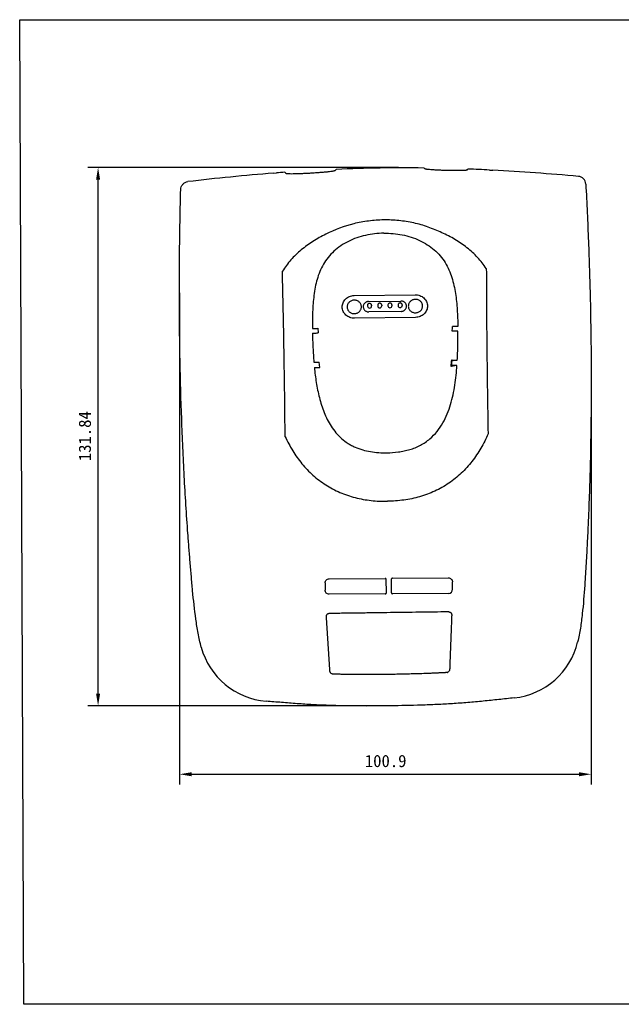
# Model space of a CAD drawing. Header units: millimetres. Extents: x -556 to -261, y 37 to 278.
# Tile 1 of 2: x -556 to -409, y 37 to 278. Entities that reach past the tile are written whole.
import ezdxf

# ---------------------------------------------------------------- set-up
doc = ezdxf.new("R2010")
doc.units = ezdxf.units.MM
doc.header["$LTSCALE"] = 23.1
doc.header["$PDMODE"] = 3
doc.header["$PDSIZE"] = 8
doc.layers.get('0').update_dxf_attribs({"linetype": 'CONTINUOUS'})
doc.layers.get('Defpoints').update_dxf_attribs({"linetype": 'CONTINUOUS'})
doc.layers.add('00_COMPONENTS', color=7, linetype='CONTINUOUS')
doc.layers.add('51__DRAFT_DIMS', color=7, linetype='CONTINUOUS')
doc.styles.get("Standard").update_dxf_attribs({"font": 'simfang.ttf'})
doc.dimstyles.new('DIMSTYLE_1', dxfattribs={"dimtxt": 3, "dimasz": 3, "dimexe": 2.5, "dimexo": 0.5, "dimgap": 0.75, "dimtad": 1, "dimdsep": 46, "dimtxsty": 'STANDARD', "dimblk": '_FILLED', "dimblk1": '_FILLED', "dimblk2": '_FILLED', "dimcen": 0.09, "dimazin": 2, "dimtp": 0.1, "dimtm": 0.1, "dimtfac": 1, "dimtdec": 0, "dimtofl": 0, "dimtmove": 0, "dimatfit": 3, "dimldrblk": '_FILLED', "dimfxl": 1, "dimtolj": 1, "dimarcsym": 0})

# ---------------------------------------------------------------- blocks, each defined once
blk = doc.blocks.new('_FILLED')
at = {"color": 0, "linetype": 'ByBlock'}
blk.add_solid([(0, 0), (-1, 0.167), (-1, -0.167)], dxfattribs=at)
blk = doc.blocks.new('*D21')
at = {"layer": '51__DRAFT_DIMS', "color": 0, "lineweight": -2}
for p, q in [((-516.84, 211.42), (-516.84, 91.03)), ((-415.94, 189.01), (-415.94, 91.03)), ((-513.84, 93.53), (-418.94, 93.53))]:
    blk.add_line(p, q, dxfattribs=at)
at = {"layer": 'Defpoints', "color": 0}
for p in [(-516.84, 211.92), (-415.94, 189.51), (-415.94, 93.53)]:
    blk.add_point(p, dxfattribs=at)
at = {"layer": '51__DRAFT_DIMS', "color": 0, "linetype": 'ByBlock', "lineweight": -2, "xscale": 3, "yscale": 3, "zscale": 3, "rotation": 180}
blk.add_blockref('_FILLED', (-516.84, 93.53), dxfattribs=at)
at = {"layer": '51__DRAFT_DIMS', "color": 0, "linetype": 'ByBlock', "lineweight": -2, "xscale": 3, "yscale": 3, "zscale": 3}
blk.add_blockref('_FILLED', (-415.94, 93.53), dxfattribs=at)
at = {"layer": '51__DRAFT_DIMS', "color": 0, "insert": (-466.3, 98.28), "char_height": 3, "attachment_point": 2, "line_spacing_factor": 0.9}
blk.add_mtext('\\A1;100.9', dxfattribs=at)
blk = doc.blocks.new('*D22')
at = {"layer": '51__DRAFT_DIMS', "color": 0, "lineweight": -2}
for p, q in [((-463.12, 242.12), (-539.27, 242.12)), ((-536.77, 113.28), (-536.77, 239.12)), ((-465.67, 110.28), (-539.27, 110.28))]:
    blk.add_line(p, q, dxfattribs=at)
at = {"layer": 'Defpoints', "color": 0}
for p in [(-536.77, 242.12), (-462.62, 242.12), (-465.17, 110.28)]:
    blk.add_point(p, dxfattribs=at)
at = {"layer": '51__DRAFT_DIMS', "color": 0, "linetype": 'ByBlock', "lineweight": -2, "xscale": 3, "yscale": 3, "zscale": 3}
for p, rotation in [((-536.77, 242.12), 90), ((-536.77, 110.28), 270)]:
    blk.add_blockref('_FILLED', p, dxfattribs=dict(at, rotation=rotation))
at = {"layer": '51__DRAFT_DIMS', "color": 0, "insert": (-541.52, 176.33), "char_height": 3, "attachment_point": 2, "rotation": 90, "line_spacing_factor": 0.9}
blk.add_mtext('\\A1;131.84', dxfattribs=at)

msp = doc.modelspace()

# ---------------------------------------------------------------- linework, layer by layer
msp.add_lwpolyline([(-555.978, 278.261), (-262.131, 278.322), (-261.139, 37.25), (-554.986, 37.189)], close=True)
at = {"layer": '00_COMPONENTS'}
for p, q in [((-478.385, 241.745), (-478.7, 241.374)), ((-456.724, 241.81), (-456.963, 242.077)), ((-446.086, 241.754), (-446.319, 241.512)), ((-440.819, 241.505), (-440.081, 241.466)), ((-493.799, 240.739), (-493.064, 240.801)), ((-490.691, 240.646), (-491.015, 240.961)), ((-474.037, 210.758), (-459.039, 210.961)), ((-470.755, 208.372), (-470.752, 208.201)), ((-470.467, 209.302), (-462.568, 209.409)), ((-469.755, 208.385), (-469.752, 208.214)), ((-468.255, 208.406), (-468.253, 208.235)), ((-467.255, 208.419), (-467.253, 208.248)), ((-465.755, 208.439), (-465.753, 208.268)), ((-464.755, 208.453), (-464.753, 208.282)), ((-463.255, 208.473), (-463.253, 208.302)), ((-462.255, 208.487), (-462.253, 208.316)), ((-458.964, 205.417), (-473.962, 205.214)), ((-462.534, 206.872), (-470.433, 206.765)), ((-482.905, 202.739), (-482.858, 201.595)), ((-482.45, 193.163), (-482.603, 194.454)), ((-448.827, 193.625), (-450.273, 193.427)), ((-450.273, 193.427), (-450.152, 193.6)), ((-450.034, 194.894), (-450.121, 195.06)), ((-450.121, 195.06), (-448.746, 194.905)), ((-481.135, 140.4), (-481.122, 138.598)), ((-480.13, 141.406), (-466.447, 141.508)), ((-466.117, 138.01), (-466.141, 141.211)), ((-464.941, 141.22), (-464.917, 138.019)), ((-464.639, 141.522), (-450.956, 141.623)), ((-449.923, 138.83), (-449.936, 140.632)), ((-466.409, 137.708), (-480.128, 137.606)), ((-450.896, 137.824), (-464.619, 137.722)), ((-450.846, 133.294), (-451.868, 133.283)), ((-479.994, 119.205), (-480.815, 131.84)), ((-451.235, 118.45), (-451.275, 118.441)), ((-451.229, 118.452), (-451.235, 118.45)), ((-451.224, 118.453), (-451.229, 118.452)), ((-451.218, 118.455), (-451.224, 118.453)), ((-451.211, 118.456), (-451.218, 118.455)), ((-451.205, 118.458), (-451.211, 118.456)), ((-451.199, 118.46), (-451.205, 118.458)), ((-451.193, 118.462), (-451.199, 118.46)), ((-451.188, 118.463), (-451.193, 118.462)), ((-451.183, 118.464), (-451.188, 118.463)), ((-451.178, 118.466), (-451.183, 118.464))]:
    msp.add_line(p, q, dxfattribs=at)
for centre, radius, start, end in [((-467.726, -270.53), 512.741, 86.99184, 87.58112), ((-471.701, -344.073), 586.392, 84.851319, 86.908959), ((-446.356, -343.73), 586.392, 94.640692, 96.698338), ((-450.804, -288.783), 531.268, 94.34077, 94.56238), ((-470.252, 208.208), 0.5, 180.77491, 0.77491), ((-467.753, 208.241), 0.5, 180.77491, 0.77491), ((-465.253, 208.275), 0.5, 180.77491, 0.77491), ((-462.753, 208.309), 0.5, 180.77491, 0.77491), ((-571.681, 204.406), 121.732, 358.88551, 359.42456), ((-530.193, 201.697), 80.346, 354.09165, 355.26149), ((-529.951, 201.513), 80.191, 354.33723, 355.26559), ((-436.726, 130.094), 17.958, 276.14613, 346.49564), ((-494.141, 129.317), 17.958, 195.05507, 265.40368), ((-451.474, 119.409), 0.988, 284.00555, 287.40068)]:
    msp.add_arc(centre, radius, start, end, dxfattribs=at)
for centre, major_axis, ratio, start_param, end_param in [((-480.135, 140.418), (0.933, 0.367), 0.9830199, 2.7734693, 2.7800945), ((-466.441, 141.212), (0.282, -0.106), 0.9830199, 0.3614909, 0.3802985), ((-450.937, 140.635), (0.939, -0.353), 0.9830199, 0.3614981, 0.3802985), ((-450.923, 138.837), (-0.417, 0.927), 0.9813308, -3.5438404, -1.9930423)]:
    msp.add_ellipse(centre, major_axis=major_axis, ratio=ratio, start_param=start_param, end_param=end_param, dxfattribs=at)
for points, knots in [([(-478.7, 241.374), (-478.701, 241.359), (-478.726, 241.336), (-478.767, 241.317), (-478.843, 241.288), (-478.972, 241.255), (-479.17, 241.214), (-479.42, 241.172), (-479.851, 241.11), (-480.502, 241.035), (-481.397, 240.948), (-482.42, 240.863), (-483.53, 240.782), (-484.685, 240.709), (-485.84, 240.645), (-486.952, 240.592), (-487.978, 240.555), (-488.877, 240.533), (-489.531, 240.53), (-489.965, 240.538), (-490.216, 240.549), (-490.415, 240.564), (-490.545, 240.581), (-490.623, 240.6), (-490.662, 240.613), (-490.691, 240.632), (-490.691, 240.646)], [0, 0, 0, 0, 0.0037472, 0.0070734, 0.0114984, 0.0237226, 0.0404191, 0.0614732, 0.0866981, 0.1487189, 0.2241758, 0.3102146, 0.403572, 0.5006396, 0.597731, 0.6911381, 0.7772163, 0.8526516, 0.9145461, 0.939661, 0.9605568, 0.9770377, 0.9890175, 0.9933191, 0.9965176, 1, 1, 1, 1]), ([(-478.385, 241.744), (-474.818, 241.91), (-467.678, 242.144), (-460.534, 242.133), (-456.963, 242.076)], [0, 0, 0, 0, 0.5000033, 1, 1, 1, 1]), ([(-446.319, 241.512), (-446.318, 241.5), (-446.343, 241.483), (-446.377, 241.47), (-446.444, 241.452), (-446.556, 241.433), (-446.728, 241.414), (-446.946, 241.397), (-447.322, 241.377), (-447.888, 241.361), (-448.667, 241.354), (-449.557, 241.357), (-450.521, 241.371), (-451.524, 241.394), (-452.526, 241.426), (-453.49, 241.465), (-454.377, 241.511), (-455.155, 241.563), (-455.721, 241.611), (-456.096, 241.654), (-456.313, 241.684), (-456.484, 241.713), (-456.611, 241.744), (-456.685, 241.767), (-456.724, 241.797), (-456.724, 241.81)], [0, 0, 0, 0, 0.0035161, 0.006722, 0.0110324, 0.0230469, 0.0395654, 0.0604789, 0.0855992, 0.147506, 0.2229473, 0.309027, 0.4024278, 0.49951, 0.5965713, 0.6899198, 0.7759419, 0.8513775, 0.9133725, 0.9385914, 0.9596328, 0.9763021, 0.9885084, 0.9962547, 1, 1, 1, 1]), ([(-417.263, 238.068), (-417.276, 238.304), (-417.387, 238.776), (-417.789, 239.378), (-418.375, 239.802), (-418.842, 239.931), (-419.078, 239.952)], [0, 0, 0, 0, 0.2500284, 0.5000011, 0.749976, 1, 1, 1, 1]), ([(-511.483, 124.653), (-511.787, 125.783), (-512.292, 128.071), (-513.008, 132.698), (-513.503, 137.354), (-513.92, 142.017), (-514.22, 145.515), (-514.501, 149.014), (-514.852, 153.682), (-515.251, 159.52), (-515.8, 168.867), (-516.324, 180.558), (-516.711, 194.597), (-516.844, 206.3), (-516.841, 215.662), (-516.789, 222.684), (-516.682, 229.705), (-516.576, 234.385), (-516.517, 236.725)], [0, 0, 0, 0, 0.0312457, 0.0624946, 0.1249914, 0.1562419, 0.1874924, 0.2187429, 0.2499933, 0.3124941, 0.3749949, 0.4999953, 0.6249958, 0.7499965, 0.8124974, 0.8749983, 0.9374991, 1, 1, 1, 1]), ([(-516.517, 236.725), (-516.511, 236.961), (-516.414, 237.436), (-516.028, 238.049), (-515.453, 238.49), (-514.989, 238.63), (-514.754, 238.658)], [0, 0, 0, 0, 0.250028, 0.5000014, 0.749976, 1, 1, 1, 1]), ([(-417.263, 238.068), (-417.141, 235.73), (-416.909, 231.055), (-416.612, 224.039), (-416.371, 217.022), (-416.114, 207.663), (-415.93, 195.961), (-415.937, 181.917), (-416.146, 170.215), (-416.441, 160.857), (-416.682, 155.011), (-416.907, 150.335), (-417.093, 146.829), (-417.298, 143.324), (-417.589, 138.652), (-417.958, 133.984), (-418.548, 129.34), (-418.992, 127.039), (-419.265, 125.901)], [0, 0, 0, 0, 0.0625009, 0.1250017, 0.1875026, 0.2500034, 0.3750041, 0.5000047, 0.625005, 0.6875058, 0.7500066, 0.7812571, 0.8125075, 0.843758, 0.8750085, 0.9375054, 0.9687543, 1, 1, 1, 1]), ([(-466.785, 229.301), (-468.022, 229.264), (-469.875, 229.124), (-472.317, 228.749), (-475.909, 227.993), (-479.344, 226.636), (-482.57, 224.957), (-484.63, 223.737), (-487.041, 222.002), (-489.585, 219.561), (-490.993, 217.696), (-491.603, 216.72)], [0, 0, 0, 0, 0.1285359, 0.1927367, 0.256765, 0.5098263, 0.5724895, 0.6348594, 0.7585179, 0.880347, 1, 1, 1, 1]), ([(-441.638, 217.396), (-442.273, 218.356), (-443.731, 220.181), (-446.34, 222.552), (-448.797, 224.223), (-450.889, 225.384), (-452.517, 226.177), (-454.184, 226.901), (-455.889, 227.556), (-457.636, 228.117), (-459.423, 228.563), (-461.24, 228.899), (-463.692, 229.21), (-465.549, 229.297), (-466.785, 229.301)], [0, 0, 0, 0, 0.1195912, 0.2413509, 0.3649465, 0.4272775, 0.4899197, 0.5528871, 0.6161191, 0.6795854, 0.7433353, 0.8073416, 0.871509, 1, 1, 1, 1]), ([(-466.741, 226.045), (-468.25, 226.02), (-470.512, 225.759), (-473.395, 224.936), (-475.44, 224.082), (-477.325, 222.988), (-479.002, 221.666), (-480.435, 220.143), (-481.601, 218.456), (-482.49, 216.639), (-483.13, 214.737), (-483.585, 212.787), (-483.9, 210.807), (-484.099, 208.804), (-484.207, 206.785), (-484.254, 204.753), (-484.255, 203.394), (-484.249, 202.713)], [0, 0, 0, 0, 0.1349789, 0.2018725, 0.2679087, 0.3327908, 0.3962985, 0.4583719, 0.5191913, 0.5791651, 0.6387796, 0.6983844, 0.7581376, 0.8181239, 0.8784068, 0.9390296, 1, 1, 1, 1]), ([(-466.741, 226.045), (-465.233, 226.06), (-462.965, 225.861), (-460.06, 225.117), (-457.993, 224.318), (-456.079, 223.275), (-454.367, 221.999), (-452.893, 220.516), (-451.682, 218.86), (-450.744, 217.068), (-450.053, 215.184), (-449.545, 213.248), (-449.177, 211.276), (-448.924, 209.28), (-448.761, 207.264), (-448.66, 205.234), (-448.622, 203.876), (-448.609, 203.195)], [0, 0, 0, 0, 0.1349788, 0.2018722, 0.2679079, 0.3327901, 0.3962964, 0.4583697, 0.5191883, 0.5791621, 0.6387775, 0.6983831, 0.7581368, 0.8181235, 0.8784065, 0.9390296, 1, 1, 1, 1]), ([(-441.638, 217.396), (-441.62, 214.225), (-441.596, 207.694), (-441.516, 197.669), (-441.382, 187.333), (-441.275, 180.358), (-441.217, 176.876)], [0, 0, 0, 0, 0.2347632, 0.4835147, 0.7422267, 1, 1, 1, 1]), ([(-490.927, 176.204), (-490.963, 179.686), (-491.044, 186.661), (-491.19, 196.997), (-491.381, 207.02), (-491.534, 213.549), (-491.602, 216.72)], [0, 0, 0, 0, 0.2577742, 0.5164852, 0.7652389, 1, 1, 1, 1]), ([(-476.949, 207.946), (-476.952, 208.127), (-476.919, 208.492), (-476.756, 209.019), (-476.487, 209.505), (-476.123, 209.932), (-475.678, 210.285), (-475.168, 210.549), (-474.615, 210.714), (-474.23, 210.755), (-474.037, 210.758)], [0, 0, 0, 0, 0.1211653, 0.2429187, 0.3657737, 0.4900432, 0.6158279, 0.742999, 0.8712126, 1, 1, 1, 1]), ([(-457.251, 208.212), (-457.253, 208.32), (-457.278, 208.536), (-457.383, 208.845), (-457.55, 209.13), (-457.773, 209.377), (-458.043, 209.579), (-458.349, 209.727), (-458.68, 209.817), (-459.024, 209.844), (-459.366, 209.807), (-459.694, 209.709), (-459.997, 209.553), (-460.261, 209.344), (-460.477, 209.09), (-460.636, 208.801), (-460.733, 208.489), (-460.752, 208.273), (-460.751, 208.165)], [0, 0, 0, 0, 0.0605806, 0.1214597, 0.1828864, 0.2450215, 0.3079143, 0.3714991, 0.4356085, 0.5, 0.5643915, 0.6285009, 0.6920857, 0.7549785, 0.8171136, 0.8785403, 0.9394194, 1, 1, 1, 1]), ([(-459.039, 210.961), (-458.846, 210.963), (-458.46, 210.933), (-457.902, 210.782), (-457.386, 210.532), (-456.931, 210.192), (-456.556, 209.775), (-456.274, 209.296), (-456.097, 208.774), (-456.054, 208.41), (-456.051, 208.229)], [0, 0, 0, 0, 0.1287874, 0.2570009, 0.3841721, 0.5099568, 0.6342263, 0.7570813, 0.8788347, 1, 1, 1, 1]), ([(-473.962, 205.214), (-474.155, 205.211), (-474.541, 205.242), (-475.099, 205.392), (-475.615, 205.642), (-476.07, 205.983), (-476.445, 206.4), (-476.727, 206.879), (-476.904, 207.401), (-476.947, 207.765), (-476.949, 207.946)], [0, 0, 0, 0, 0.1287874, 0.2570009, 0.3841721, 0.5099568, 0.6342263, 0.7570813, 0.8788347, 1, 1, 1, 1]), ([(-472.25, 208.01), (-472.251, 208.117), (-472.277, 208.333), (-472.382, 208.643), (-472.549, 208.927), (-472.772, 209.174), (-473.042, 209.376), (-473.348, 209.524), (-473.679, 209.614), (-474.022, 209.641), (-474.365, 209.604), (-474.693, 209.506), (-474.995, 209.35), (-475.259, 209.141), (-475.475, 208.887), (-475.635, 208.599), (-475.731, 208.286), (-475.751, 208.07), (-475.75, 207.962)], [0, 0, 0, 0, 0.0605806, 0.1214597, 0.1828864, 0.2450215, 0.3079143, 0.3714991, 0.4356085, 0.5, 0.5643915, 0.6285009, 0.6920857, 0.7549785, 0.8171136, 0.8785403, 0.9394194, 1, 1, 1, 1]), ([(-475.75, 207.962), (-475.748, 207.855), (-475.723, 207.639), (-475.618, 207.329), (-475.451, 207.045), (-475.228, 206.797), (-474.958, 206.596), (-474.652, 206.447), (-474.321, 206.358), (-473.977, 206.331), (-473.635, 206.367), (-473.306, 206.466), (-473.004, 206.622), (-472.74, 206.831), (-472.524, 207.085), (-472.365, 207.373), (-472.268, 207.685), (-472.248, 207.902), (-472.25, 208.01)], [0, 0, 0, 0, 0.0605806, 0.1214597, 0.1828864, 0.2450215, 0.3079143, 0.3714991, 0.4356085, 0.5, 0.5643915, 0.6285009, 0.6920857, 0.7549785, 0.8171136, 0.8785403, 0.9394194, 1, 1, 1, 1]), ([(-470.467, 209.302), (-470.555, 209.301), (-470.732, 209.283), (-470.985, 209.207), (-471.218, 209.086), (-471.422, 208.925), (-471.588, 208.729), (-471.711, 208.507), (-471.786, 208.266), (-471.801, 208.099), (-471.8, 208.016)], [0, 0, 0, 0, 0.1287837, 0.2570027, 0.3841719, 0.5099569, 0.6342266, 0.7570798, 0.8788382, 1, 1, 1, 1]), ([(-471.8, 208.016), (-471.799, 207.933), (-471.779, 207.766), (-471.698, 207.527), (-471.569, 207.308), (-471.397, 207.117), (-471.189, 206.961), (-470.953, 206.847), (-470.698, 206.778), (-470.521, 206.764), (-470.433, 206.765)], [0, 0, 0, 0, 0.1211619, 0.2429203, 0.3657735, 0.4900431, 0.6158282, 0.7429974, 0.8712163, 1, 1, 1, 1]), ([(-469.755, 208.385), (-469.756, 208.447), (-469.784, 208.571), (-469.898, 208.726), (-470.066, 208.827), (-470.261, 208.86), (-470.455, 208.822), (-470.62, 208.716), (-470.731, 208.559), (-470.756, 208.433), (-470.755, 208.372)], [0, 0, 0, 0, 0.1214001, 0.244926, 0.3714284, 0.4999926, 0.6285566, 0.755063, 0.8785961, 1, 1, 1, 1]), ([(-467.255, 208.419), (-467.256, 208.48), (-467.284, 208.605), (-467.399, 208.76), (-467.566, 208.861), (-467.761, 208.894), (-467.956, 208.856), (-468.121, 208.75), (-468.231, 208.592), (-468.256, 208.467), (-468.255, 208.406)], [0, 0, 0, 0, 0.1214001, 0.244926, 0.3714284, 0.4999926, 0.6285566, 0.755063, 0.8785961, 1, 1, 1, 1]), ([(-464.755, 208.453), (-464.756, 208.514), (-464.784, 208.639), (-464.899, 208.794), (-465.066, 208.895), (-465.262, 208.928), (-465.456, 208.889), (-465.621, 208.784), (-465.731, 208.626), (-465.756, 208.501), (-465.755, 208.439)], [0, 0, 0, 0, 0.1214001, 0.244926, 0.3714284, 0.4999926, 0.6285566, 0.755063, 0.8785961, 1, 1, 1, 1]), ([(-462.255, 208.487), (-462.256, 208.548), (-462.285, 208.673), (-462.399, 208.827), (-462.567, 208.928), (-462.762, 208.962), (-462.956, 208.923), (-463.121, 208.818), (-463.231, 208.66), (-463.256, 208.535), (-463.255, 208.473)], [0, 0, 0, 0, 0.1214001, 0.244926, 0.3714284, 0.4999926, 0.6285566, 0.755063, 0.8785961, 1, 1, 1, 1]), ([(-461.201, 208.159), (-461.202, 208.242), (-461.222, 208.408), (-461.303, 208.647), (-461.432, 208.866), (-461.604, 209.058), (-461.812, 209.213), (-462.048, 209.328), (-462.303, 209.397), (-462.48, 209.41), (-462.568, 209.409)], [0, 0, 0, 0, 0.1211619, 0.2429203, 0.3657735, 0.4900431, 0.6158282, 0.7429974, 0.8712163, 1, 1, 1, 1]), ([(-462.534, 206.872), (-462.445, 206.873), (-462.269, 206.892), (-462.016, 206.968), (-461.783, 207.089), (-461.579, 207.25), (-461.412, 207.446), (-461.289, 207.668), (-461.215, 207.909), (-461.2, 208.076), (-461.201, 208.159)], [0, 0, 0, 0, 0.1287837, 0.2570027, 0.3841719, 0.5099569, 0.6342266, 0.7570798, 0.8788382, 1, 1, 1, 1]), ([(-460.751, 208.165), (-460.75, 208.058), (-460.724, 207.842), (-460.619, 207.532), (-460.452, 207.248), (-460.229, 207), (-459.959, 206.799), (-459.653, 206.65), (-459.322, 206.561), (-458.979, 206.534), (-458.636, 206.57), (-458.308, 206.668), (-458.006, 206.825), (-457.741, 207.034), (-457.525, 207.288), (-457.366, 207.576), (-457.27, 207.888), (-457.25, 208.105), (-457.251, 208.212)], [0, 0, 0, 0, 0.0605806, 0.1214597, 0.1828864, 0.2450215, 0.3079143, 0.3714991, 0.4356085, 0.5, 0.5643915, 0.6285009, 0.6920857, 0.7549785, 0.8171136, 0.8785403, 0.9394194, 1, 1, 1, 1]), ([(-456.051, 208.229), (-456.049, 208.047), (-456.082, 207.682), (-456.245, 207.156), (-456.514, 206.67), (-456.878, 206.242), (-457.323, 205.89), (-457.832, 205.626), (-458.386, 205.46), (-458.771, 205.42), (-458.964, 205.417)], [0, 0, 0, 0, 0.1211653, 0.2429187, 0.3657737, 0.4900432, 0.6158279, 0.742999, 0.8712126, 1, 1, 1, 1]), ([(-484.249, 202.713), (-484.133, 202.715), (-483.685, 202.724), (-483.237, 202.732), (-482.905, 202.739)], [0, 0, 0, 0, 0.2589709, 1, 1, 1, 1]), ([(-448.609, 203.195), (-448.726, 203.194), (-449.174, 203.19), (-449.623, 203.187), (-449.955, 203.184)], [0, 0, 0, 0, 0.2589737, 1, 1, 1, 1]), ([(-484.234, 201.584), (-484.211, 200.396), (-484.135, 198.01), (-483.988, 195.626), (-483.889, 194.43)], [0, 0, 0, 0, 0.4975307, 1, 1, 1, 1]), ([(-484.233, 201.584), (-484.115, 201.585), (-483.656, 201.589), (-483.198, 201.592), (-482.858, 201.595)], [0, 0, 0, 0, 0.2588618, 1, 1, 1, 1]), ([(-448.594, 202.066), (-448.713, 202.064), (-449.172, 202.055), (-449.632, 202.046), (-449.972, 202.04)], [0, 0, 0, 0, 0.2588826, 1, 1, 1, 1]), ([(-448.745, 194.905), (-448.679, 196.103), (-448.597, 198.49), (-448.584, 200.878), (-448.594, 202.066)], [0, 0, 0, 0, 0.5025073, 1, 1, 1, 1]), ([(-483.888, 194.43), (-483.778, 194.432), (-483.35, 194.44), (-482.921, 194.448), (-482.603, 194.454)], [0, 0, 0, 0, 0.2572393, 1, 1, 1, 1]), ([(-483.772, 193.152), (-483.659, 193.153), (-483.218, 193.157), (-482.777, 193.161), (-482.45, 193.163)], [0, 0, 0, 0, 0.2572446, 1, 1, 1, 1]), ([(-483.772, 193.152), (-483.65, 191.918), (-483.344, 189.441), (-482.616, 185.747), (-481.485, 182.109), (-480.053, 179.226), (-478.51, 177.148), (-477.138, 175.732), (-475.825, 174.729), (-474.684, 174.063), (-473.502, 173.485), (-471.94, 172.934), (-469.995, 172.512), (-468.013, 172.275), (-466.68, 172.229), (-466.014, 172.236)], [0, 0, 0, 0, 0.1202775, 0.241769, 0.36453, 0.48872, 0.551517, 0.6148325, 0.6792351, 0.7110051, 0.7427957, 0.8066958, 0.8709626, 0.93543, 1, 1, 1, 1]), ([(-455.461, 175.673), (-454.82, 176.222), (-453.652, 177.441), (-452.246, 179.524), (-451.171, 181.765), (-450.098, 184.855), (-449.271, 188.824), (-448.942, 192.029), (-448.827, 193.625)], [0, 0, 0, 0, 0.1290039, 0.2563551, 0.3826002, 0.5078426, 0.7555176, 1, 1, 1, 1]), ([(-448.827, 193.625), (-448.941, 193.623), (-449.382, 193.615), (-449.824, 193.606), (-450.152, 193.6)], [0, 0, 0, 0, 0.2572637, 1, 1, 1, 1]), ([(-450.034, 194.894), (-449.93, 194.895), (-449.5, 194.899), (-449.071, 194.902), (-448.746, 194.905)], [0, 0, 0, 0, 0.2432312, 1, 1, 1, 1]), ([(-490.928, 176.204), (-490.379, 175.02), (-489.154, 172.714), (-486.885, 169.525), (-484.179, 166.693), (-481.049, 164.31), (-477.553, 162.456), (-473.783, 161.18), (-469.849, 160.486), (-467.184, 160.372), (-465.854, 160.389)], [0, 0, 0, 0, 0.124286, 0.2479358, 0.3715871, 0.4958042, 0.6208791, 0.7467749, 0.87325, 1, 1, 1, 1]), ([(-441.216, 176.876), (-441.733, 175.678), (-442.895, 173.34), (-445.077, 170.09), (-447.706, 167.187), (-450.769, 164.72), (-454.214, 162.771), (-457.949, 161.394), (-461.862, 160.595), (-464.523, 160.408), (-465.854, 160.389)], [0, 0, 0, 0, 0.1242859, 0.2479358, 0.3715872, 0.4958044, 0.6208787, 0.7467742, 0.8732494, 1, 1, 1, 1]), ([(-466.014, 172.236), (-465.066, 172.251), (-463.644, 172.364), (-461.777, 172.688), (-460.401, 173.028), (-459.062, 173.481), (-457.782, 174.07), (-456.569, 174.792), (-455.821, 175.365), (-455.461, 175.673)], [0, 0, 0, 0, 0.2513248, 0.3768029, 0.5019722, 0.6267062, 0.7508175, 0.8744744, 1, 1, 1, 1]), ([(-481.135, 140.406), (-481.135, 140.533), (-481.084, 140.791), (-480.866, 141.121), (-480.532, 141.35), (-480.264, 141.405), (-480.13, 141.406)], [0, 0, 0, 0, 0.2431626, 0.4901545, 0.7428924, 1, 1, 1, 1]), ([(-466.141, 141.216), (-466.142, 141.254), (-466.159, 141.33), (-466.226, 141.427), (-466.327, 141.493), (-466.407, 141.509), (-466.447, 141.508)], [0, 0, 0, 0, 0.2431557, 0.4901787, 0.7429177, 1, 1, 1, 1]), ([(-464.639, 141.522), (-464.68, 141.521), (-464.76, 141.505), (-464.86, 141.436), (-464.925, 141.337), (-464.941, 141.26), (-464.941, 141.222)], [0, 0, 0, 0, 0.2571435, 0.5098787, 0.7568159, 1, 1, 1, 1]), ([(-450.956, 141.623), (-450.823, 141.624), (-450.556, 141.573), (-450.221, 141.353), (-449.997, 141.03), (-449.94, 140.776), (-449.936, 140.65)], [0, 0, 0, 0, 0.257065, 0.5097991, 0.7568268, 1, 1, 1, 1]), ([(-480.128, 137.606), (-480.26, 137.605), (-480.528, 137.658), (-480.858, 137.886), (-481.071, 138.217), (-481.121, 138.473), (-481.122, 138.598)], [0, 0, 0, 0, 0.2571854, 0.5097664, 0.7566275, 1, 1, 1, 1]), ([(-466.385, 137.71), (-466.348, 137.713), (-466.274, 137.735), (-466.185, 137.806), (-466.129, 137.902), (-466.117, 137.975), (-466.117, 138.01)], [0, 0, 0, 0, 0.2571661, 0.5094377, 0.7563698, 1, 1, 1, 1]), ([(-464.917, 138.019), (-464.917, 137.982), (-464.902, 137.905), (-464.838, 137.806), (-464.739, 137.737), (-464.659, 137.721), (-464.619, 137.722)], [0, 0, 0, 0, 0.2433423, 0.4902061, 0.7428059, 1, 1, 1, 1]), ([(-480.815, 131.84), (-480.818, 131.897), (-480.827, 132.011), (-480.838, 132.182), (-480.827, 132.356), (-480.765, 132.52), (-480.665, 132.666), (-480.485, 132.824), (-480.307, 132.887), (-480.187, 132.895)], [0, 0, 0, 0, 0.1224563, 0.2453889, 0.3678402, 0.4914953, 0.616793, 0.7435579, 1, 1, 1, 1]), ([(-451.868, 133.283), (-453.048, 133.269), (-455.408, 133.232), (-458.948, 133.185), (-462.488, 133.139), (-466.028, 133.092), (-468.977, 133.051), (-471.337, 133.018), (-473.107, 132.994), (-474.582, 132.974), (-475.762, 132.958), (-476.647, 132.947), (-477.532, 132.937), (-478.27, 132.927), (-478.86, 132.918), (-479.302, 132.91), (-479.671, 132.908), (-479.966, 132.901), (-480.113, 132.9), (-480.187, 132.895)], [0, 0, 0, 0, 0.1250025, 0.2499972, 0.3750028, 0.5000027, 0.6250003, 0.6874999, 0.75, 0.8124972, 0.8437458, 0.8749972, 0.9062509, 0.9375027, 0.9531264, 0.9687488, 0.9843729, 0.9921875, 1, 1, 1, 1]), ([(-450.84, 133.293), (-450.768, 133.294), (-450.623, 133.276), (-450.364, 133.158), (-450.222, 132.983), (-450.17, 132.856)], [0, 0, 0, 0, 0.2564052, 0.5100551, 1, 1, 1, 1]), ([(-450.169, 132.856), (-450.143, 132.791), (-450.117, 132.686), (-450.119, 132.546), (-450.125, 132.405), (-450.131, 132.23), (-450.142, 131.949), (-450.155, 131.598), (-450.171, 131.177), (-450.187, 130.756), (-450.208, 130.194), (-450.234, 129.492), (-450.266, 128.65), (-450.298, 127.808), (-450.33, 126.965), (-450.373, 125.842), (-450.426, 124.439), (-450.49, 122.755), (-450.553, 121.07), (-450.596, 119.947), (-450.617, 119.386)], [0, 0, 0, 0, 0.0155948, 0.0233987, 0.0312081, 0.0468315, 0.0624594, 0.0937184, 0.1249769, 0.1562344, 0.1874908, 0.2500009, 0.3125076, 0.3750112, 0.4375123, 0.5000111, 0.6250036, 0.7499921, 0.8749852, 1, 1, 1, 1]), ([(-479.844, 118.426), (-479.878, 118.483), (-479.932, 118.607), (-479.97, 118.805), (-479.98, 119.005), (-479.99, 119.138), (-479.994, 119.205)], [0, 0, 0, 0, 0.2511276, 0.5008614, 0.7504538, 1, 1, 1, 1]), ([(-479.072, 118.044), (-479.148, 118.045), (-479.301, 118.054), (-479.521, 118.119), (-479.712, 118.244), (-479.806, 118.362), (-479.844, 118.426)], [0, 0, 0, 0, 0.2538551, 0.5063757, 0.7554065, 1, 1, 1, 1]), ([(-451.275, 118.441), (-451.346, 118.426), (-451.492, 118.416), (-451.711, 118.406), (-451.93, 118.393), (-452.221, 118.379), (-452.586, 118.36), (-453.023, 118.338), (-453.46, 118.317), (-454.044, 118.29), (-454.773, 118.257), (-455.648, 118.222), (-456.816, 118.179), (-458.275, 118.13), (-460.026, 118.081), (-461.778, 118.039), (-463.53, 118.004), (-464.697, 117.986), (-465.281, 117.978)], [0, 0, 0, 0, 0.0155957, 0.0312307, 0.0468469, 0.0624742, 0.0937146, 0.1249673, 0.1562172, 0.1874652, 0.249965, 0.3124714, 0.3749775, 0.4999804, 0.6249791, 0.7499816, 0.8749894, 1, 1, 1, 1]), ([(-450.617, 119.386), (-450.621, 119.292), (-450.627, 119.1), (-450.716, 118.821), (-450.903, 118.587), (-451.084, 118.496), (-451.178, 118.466)], [0, 0, 0, 0, 0.2456588, 0.4925608, 0.7432813, 1, 1, 1, 1]), ([(-477.234, 117.999), (-477.54, 118.005), (-478, 118.015), (-478.612, 118.03), (-478.919, 118.041), (-479.072, 118.044)], [0, 0, 0, 0, 0.5000236, 0.7500111, 1, 1, 1, 1]), ([(-465.281, 117.978), (-467.273, 117.952), (-471.258, 117.922), (-475.242, 117.961), (-477.234, 117.999)], [0, 0, 0, 0, 0.50001, 1, 1, 1, 1]), ([(-465.171, 110.282), (-467.708, 110.248), (-471.514, 110.229), (-476.589, 110.286), (-480.393, 110.382), (-484.196, 110.547), (-487.994, 110.797), (-491.787, 111.104), (-494.316, 111.314), (-495.58, 111.417)], [0, 0, 0, 0, 0.2499985, 0.3749989, 0.499999, 0.6249985, 0.7499983, 0.874999, 1, 1, 1, 1]), ([(-434.804, 112.239), (-436.065, 112.103), (-438.587, 111.824), (-442.371, 111.415), (-446.16, 111.062), (-449.957, 110.794), (-453.758, 110.595), (-458.829, 110.401), (-462.634, 110.316), (-465.171, 110.282)], [0, 0, 0, 0, 0.1250009, 0.2500016, 0.3750015, 0.500001, 0.6250011, 0.7500015, 1, 1, 1, 1])]:
    msp.add_open_spline(points, degree=3, knots=knots, dxfattribs=at)
msp.add_open_spline([(-466.409, 137.708), (-466.401, 137.708), (-466.393, 137.709), (-466.385, 137.71)], degree=3, dxfattribs=at)

# ---------------------------------------------------------------- dimensions: what is measured, and where the dimension line sits
at = {"layer": '51__DRAFT_DIMS'}
dim = msp.add_linear_dim(base=(-536.767, 242.122), p1=(-465.171, 110.282), p2=(-462.616, 242.122), angle=90, text='131.84', dimstyle='DIMSTYLE_1', dxfattribs=at)
dim.commit()
dim.dimension.update_dxf_attribs({"geometry": '*D22', "text_midpoint": (-536.767, 176.334), "dimtype": 160})
dim = msp.add_linear_dim(base=(-415.943, 93.528), p1=(-516.839, 211.919), p2=(-415.943, 189.513), text='100.9', dimstyle='DIMSTYLE_1', dxfattribs=at)
dim.commit()
dim.dimension.update_dxf_attribs({"geometry": '*D21', "text_midpoint": (-466.298, 93.528), "dimtype": 160})

doc.saveas('drawing.dxf')
